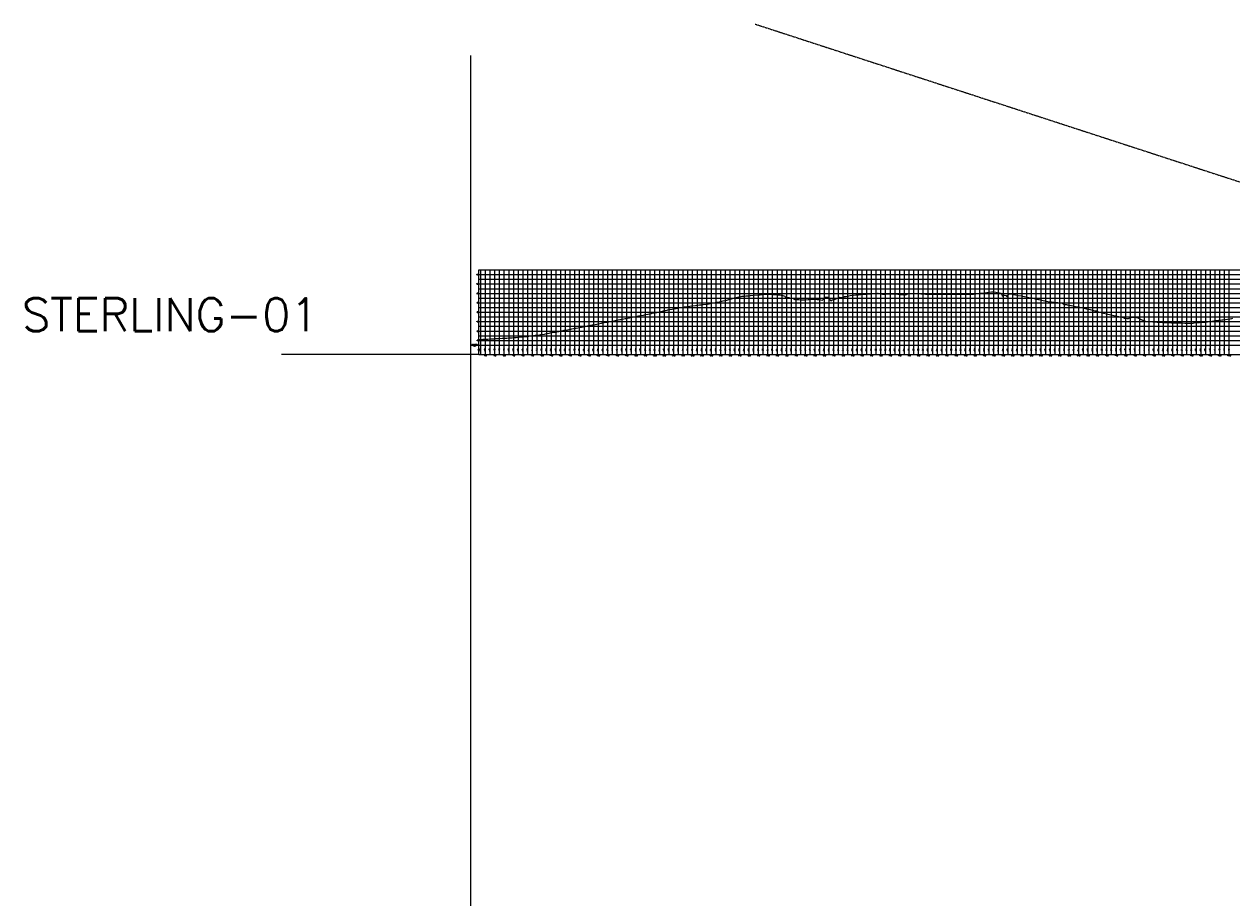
# Model space of a CAD drawing. Extents: x 114466 to 237039, y 16086 to 93345.
# Tile 13 of 81: x 132877 to 145704, y 45695 to 54975. Entities that reach past the tile are written whole.
import ezdxf
from ezdxf.enums import TextEntityAlignment as Align

# ---------------------------------------------------------------- set-up
doc = ezdxf.new("R2010")
doc.units = 0
doc.header["$LTSCALE"] = 50
doc.header["$MEASUREMENT"] = 0
doc.linetypes.add('HIDDEN_050%', pattern=[0.1875, 0.125, -0.0625])
doc.layers.get('0').update_dxf_attribs({"color": 1})
doc.layers.add('_CAB-PROF-TXT', color=31, linetype='HIDDEN_050%', plot=False)
for name, color, linetype in [('STERLING-01-PBASE', 101, 'Continuous'), ('STERLING-01-PEGC', 1, 'Continuous'), ('STERLING-01-PEGCT', 101, 'Continuous'), ('STERLING-01-PGRID', 251, 'Continuous'), ('STERLING-01-PGRIDT', 101, 'Continuous')]:
    doc.layers.add(name, color=color, linetype=linetype)
doc.styles.add('C10O', font='complex', dxfattribs={"oblique": 20, "height": 4.167})
doc.styles.add('L140', font='ROMANSM.shx', dxfattribs={"height": 14})

# ---------------------------------------------------------------- blocks, each defined once
blk = doc.blocks.new('datum')
blk.add_line((-1.625, 0), (-0.125, 0))
at = {"style": 'C10O', "oblique": 20}
blk.add_text('DATUM ELEV', height=0.1389, dxfattribs=at).set_placement((-0.9375, 0.05), align=Align.CENTER)
blk.add_attdef('DATUM', text='', height=0.1389, dxfattribs=at).set_placement((-0.9375, -0.18889), align=Align.CENTER)

msp = doc.modelspace()

# ---------------------------------------------------------------- linework, layer by layer
at = {"layer": '_CAB-PROF-TXT'}
for p, q in [((137615.98245, 54640.73615), (137615.98245, 16085.82474)), ((137707.49632, 51465.67765), (135607.60201, 51465.67765))]:
    msp.add_line(p, q, dxfattribs=at)
msp.add_lwpolyline([(140642.38497, 54975.4403), (182346.53346, 41393.3333)], dxfattribs=at)
at = {"layer": 'STERLING-01-PBASE'}
for p, q in [((137707.49632, 51465.67765), (137707.49632, 51565.67765)), ((137707.49632, 51565.67765), (152126.81895, 51565.67765)), ((137726.81795, 51465.67765), (137726.81795, 51565.67765)), ((137776.81795, 51465.67765), (137776.81795, 51565.67765)), ((137826.81795, 51465.67765), (137826.81795, 51565.67765)), ((137876.81795, 51465.67765), (137876.81795, 51565.67765)), ((137926.81795, 51465.67765), (137926.81795, 51565.67765)), ((137976.81795, 51465.67765), (137976.81795, 51565.67765)), ((138026.81795, 51465.67765), (138026.81795, 51565.67765)), ((138076.81795, 51465.67765), (138076.81795, 51565.67765)), ((138126.81795, 51465.67765), (138126.81795, 51565.67765)), ((138176.81795, 51465.67765), (138176.81795, 51565.67765)), ((138226.81795, 51465.67765), (138226.81795, 51565.67765)), ((138276.81795, 51465.67765), (138276.81795, 51565.67765)), ((138326.81795, 51465.67765), (138326.81795, 51565.67765)), ((138376.81795, 51465.67765), (138376.81795, 51565.67765)), ((138426.81795, 51465.67765), (138426.81795, 51565.67765)), ((138476.81795, 51465.67765), (138476.81795, 51565.67765)), ((138526.81795, 51465.67765), (138526.81795, 51565.67765)), ((138576.81795, 51465.67765), (138576.81795, 51565.67765)), ((138626.81795, 51465.67765), (138626.81795, 51565.67765)), ((138676.81795, 51465.67765), (138676.81795, 51565.67765)), ((138726.81795, 51465.67765), (138726.81795, 51565.67765)), ((138776.81795, 51465.67765), (138776.81795, 51565.67765)), ((138826.81795, 51465.67765), (138826.81795, 51565.67765)), ((138876.81795, 51465.67765), (138876.81795, 51565.67765)), ((138926.81795, 51465.67765), (138926.81795, 51565.67765)), ((138976.81795, 51465.67765), (138976.81795, 51565.67765)), ((139026.81795, 51465.67765), (139026.81795, 51565.67765)), ((139076.81795, 51465.67765), (139076.81795, 51565.67765)), ((139126.81795, 51465.67765), (139126.81795, 51565.67765)), ((139176.81795, 51465.67765), (139176.81795, 51565.67765)), ((139226.81795, 51465.67765), (139226.81795, 51565.67765)), ((139276.81795, 51465.67765), (139276.81795, 51565.67765)), ((139326.81795, 51465.67765), (139326.81795, 51565.67765)), ((139376.81795, 51465.67765), (139376.81795, 51565.67765)), ((139426.81795, 51465.67765), (139426.81795, 51565.67765)), ((139476.81795, 51465.67765), (139476.81795, 51565.67765)), ((139526.81795, 51465.67765), (139526.81795, 51565.67765)), ((139576.81795, 51465.67765), (139576.81795, 51565.67765)), ((139626.81795, 51465.67765), (139626.81795, 51565.67765)), ((139676.81795, 51465.67765), (139676.81795, 51565.67765)), ((139726.81795, 51465.67765), (139726.81795, 51565.67765)), ((139776.81795, 51465.67765), (139776.81795, 51565.67765)), ((139826.81795, 51465.67765), (139826.81795, 51565.67765)), ((139876.81795, 51465.67765), (139876.81795, 51565.67765)), ((139926.81795, 51465.67765), (139926.81795, 51565.67765)), ((139976.81795, 51465.67765), (139976.81795, 51565.67765)), ((140026.81795, 51465.67765), (140026.81795, 51565.67765)), ((140076.81795, 51465.67765), (140076.81795, 51565.67765)), ((140126.81795, 51465.67765), (140126.81795, 51565.67765)), ((140176.81795, 51465.67765), (140176.81795, 51565.67765)), ((140226.81795, 51465.67765), (140226.81795, 51565.67765)), ((140276.81795, 51465.67765), (140276.81795, 51565.67765)), ((140326.81795, 51465.67765), (140326.81795, 51565.67765)), ((140376.81795, 51465.67765), (140376.81795, 51565.67765)), ((140426.81795, 51465.67765), (140426.81795, 51565.67765)), ((140476.81795, 51465.67765), (140476.81795, 51565.67765)), ((140526.81795, 51465.67765), (140526.81795, 51565.67765)), ((140576.81795, 51465.67765), (140576.81795, 51565.67765)), ((140626.81795, 51465.67765), (140626.81795, 51565.67765)), ((140676.81795, 51465.67765), (140676.81795, 51565.67765)), ((140726.81795, 51465.67765), (140726.81795, 51565.67765)), ((140776.81795, 51465.67765), (140776.81795, 51565.67765)), ((140826.81795, 51465.67765), (140826.81795, 51565.67765)), ((140876.81795, 51465.67765), (140876.81795, 51565.67765)), ((140926.81795, 51465.67765), (140926.81795, 51565.67765)), ((140976.81795, 51465.67765), (140976.81795, 51565.67765)), ((141026.81795, 51465.67765), (141026.81795, 51565.67765)), ((141076.81795, 51465.67765), (141076.81795, 51565.67765)), ((141126.81795, 51465.67765), (141126.81795, 51565.67765)), ((141176.81795, 51465.67765), (141176.81795, 51565.67765)), ((141226.81795, 51465.67765), (141226.81795, 51565.67765)), ((141276.81795, 51465.67765), (141276.81795, 51565.67765)), ((141326.81795, 51465.67765), (141326.81795, 51565.67765)), ((141376.81795, 51465.67765), (141376.81795, 51565.67765)), ((141426.81795, 51465.67765), (141426.81795, 51565.67765)), ((141476.81795, 51465.67765), (141476.81795, 51565.67765)), ((141526.81795, 51465.67765), (141526.81795, 51565.67765)), ((141576.81795, 51465.67765), (141576.81795, 51565.67765)), ((141626.81795, 51465.67765), (141626.81795, 51565.67765)), ((141676.81795, 51465.67765), (141676.81795, 51565.67765)), ((141726.81795, 51465.67765), (141726.81795, 51565.67765)), ((141776.81795, 51465.67765), (141776.81795, 51565.67765)), ((141826.81795, 51465.67765), (141826.81795, 51565.67765)), ((141876.81795, 51465.67765), (141876.81795, 51565.67765)), ((141926.81795, 51465.67765), (141926.81795, 51565.67765)), ((141976.81795, 51465.67765), (141976.81795, 51565.67765)), ((142026.81795, 51465.67765), (142026.81795, 51565.67765)), ((142076.81795, 51465.67765), (142076.81795, 51565.67765)), ((142126.81795, 51465.67765), (142126.81795, 51565.67765)), ((142176.81795, 51465.67765), (142176.81795, 51565.67765)), ((142226.81795, 51465.67765), (142226.81795, 51565.67765)), ((142276.81795, 51465.67765), (142276.81795, 51565.67765)), ((142326.81795, 51465.67765), (142326.81795, 51565.67765)), ((142376.81795, 51465.67765), (142376.81795, 51565.67765)), ((142426.81795, 51465.67765), (142426.81795, 51565.67765)), ((142476.81795, 51465.67765), (142476.81795, 51565.67765)), ((142526.81795, 51465.67765), (142526.81795, 51565.67765)), ((142576.81795, 51465.67765), (142576.81795, 51565.67765)), ((142626.81795, 51465.67765), (142626.81795, 51565.67765)), ((142676.81795, 51465.67765), (142676.81795, 51565.67765)), ((142726.81795, 51465.67765), (142726.81795, 51565.67765)), ((142776.81795, 51465.67765), (142776.81795, 51565.67765)), ((142826.81795, 51465.67765), (142826.81795, 51565.67765)), ((142876.81795, 51465.67765), (142876.81795, 51565.67765)), ((142926.81795, 51465.67765), (142926.81795, 51565.67765)), ((142976.81795, 51465.67765), (142976.81795, 51565.67765)), ((143026.81795, 51465.67765), (143026.81795, 51565.67765)), ((143076.81795, 51465.67765), (143076.81795, 51565.67765)), ((143126.81795, 51465.67765), (143126.81795, 51565.67765)), ((143176.81795, 51465.67765), (143176.81795, 51565.67765)), ((143226.81795, 51465.67765), (143226.81795, 51565.67765)), ((143276.81795, 51465.67765), (143276.81795, 51565.67765)), ((143326.81795, 51465.67765), (143326.81795, 51565.67765)), ((143376.81795, 51465.67765), (143376.81795, 51565.67765)), ((143426.81795, 51465.67765), (143426.81795, 51565.67765)), ((143476.81795, 51465.67765), (143476.81795, 51565.67765)), ((143526.81795, 51465.67765), (143526.81795, 51565.67765)), ((143576.81795, 51465.67765), (143576.81795, 51565.67765)), ((143626.81795, 51465.67765), (143626.81795, 51565.67765)), ((143676.81795, 51465.67765), (143676.81795, 51565.67765)), ((143726.81795, 51465.67765), (143726.81795, 51565.67765)), ((143776.81795, 51465.67765), (143776.81795, 51565.67765)), ((143826.81795, 51465.67765), (143826.81795, 51565.67765)), ((143876.81795, 51465.67765), (143876.81795, 51565.67765)), ((143926.81795, 51465.67765), (143926.81795, 51565.67765)), ((143976.81795, 51465.67765), (143976.81795, 51565.67765)), ((144026.81795, 51465.67765), (144026.81795, 51565.67765)), ((144076.81795, 51465.67765), (144076.81795, 51565.67765)), ((144126.81795, 51465.67765), (144126.81795, 51565.67765)), ((144176.81795, 51465.67765), (144176.81795, 51565.67765)), ((144226.81795, 51465.67765), (144226.81795, 51565.67765)), ((144276.81795, 51465.67765), (144276.81795, 51565.67765)), ((144326.81795, 51465.67765), (144326.81795, 51565.67765)), ((144376.81795, 51465.67765), (144376.81795, 51565.67765)), ((144426.81795, 51465.67765), (144426.81795, 51565.67765)), ((144476.81795, 51465.67765), (144476.81795, 51565.67765)), ((144526.81795, 51465.67765), (144526.81795, 51565.67765)), ((144576.81795, 51465.67765), (144576.81795, 51565.67765)), ((144626.81795, 51465.67765), (144626.81795, 51565.67765)), ((144676.81795, 51465.67765), (144676.81795, 51565.67765)), ((144726.81795, 51465.67765), (144726.81795, 51565.67765)), ((144776.81795, 51465.67765), (144776.81795, 51565.67765)), ((144826.81795, 51465.67765), (144826.81795, 51565.67765)), ((144876.81795, 51465.67765), (144876.81795, 51565.67765)), ((144926.81795, 51465.67765), (144926.81795, 51565.67765)), ((144976.81795, 51465.67765), (144976.81795, 51565.67765)), ((145026.81795, 51465.67765), (145026.81795, 51565.67765)), ((145076.81795, 51465.67765), (145076.81795, 51565.67765)), ((145126.81795, 51465.67765), (145126.81795, 51565.67765)), ((145176.81795, 51465.67765), (145176.81795, 51565.67765)), ((145226.81795, 51465.67765), (145226.81795, 51565.67765)), ((145276.81795, 51465.67765), (145276.81795, 51565.67765)), ((145326.81795, 51465.67765), (145326.81795, 51565.67765)), ((145376.81795, 51465.67765), (145376.81795, 51565.67765)), ((145426.81795, 51465.67765), (145426.81795, 51565.67765)), ((145476.81795, 51465.67765), (145476.81795, 51565.67765)), ((145526.81795, 51465.67765), (145526.81795, 51565.67765)), ((145576.81795, 51465.67765), (145576.81795, 51565.67765)), ((145626.81795, 51465.67765), (145626.81795, 51565.67765)), ((145676.81795, 51465.67765), (145676.81795, 51565.67765)), ((137707.49632, 51465.67765), (152126.81895, 51465.67765))]:
    msp.add_line(p, q, dxfattribs=at)
at = {"layer": 'STERLING-01-PEGC'}
msp.add_lwpolyline([(137707.49632, 51626.21572), (137713.42575, 51626.5306), (137750.43514, 51628.5566), (137758.91417, 51628.9454), (137792.6652, 51630.40037), (137801.04296, 51630.8785), (137832.09424, 51632.54808), (137842.2393, 51632.99033), (137871.51556, 51634.37905), (137881.34966, 51634.79866), (137912.44974, 51636.24994), (137918.61269, 51636.61736), (137954.06584, 51638.64703), (137961.75043, 51639.08736), (137995.8766, 51640.95202), (138004.05064, 51641.25726), (138020.50228, 51641.88514), (138025.09854, 51642.05979), (138034.3183, 51642.80287), (138051.09156, 51643.98541), (138059.39244, 51644.79136), (138076.39411, 51646.47315), (138089.14288, 51647.45297), (138102.75314, 51648.39802), (138121.22662, 51649.9866), (138125.76105, 51650.3753), (138162.07198, 51653.73884), (138172.09623, 51654.70284), (138210.02043, 51658.21724), (138220.36947, 51659.17382), (138257.8567, 51663.99397), (138269.01219, 51665.33183), (138305.38574, 51670.30897), (138317.25688, 51671.88752), (138353.05982, 51676.73509), (138365.03464, 51678.44453), (138402.33872, 51683.7774), (138414.63834, 51685.62473), (138454.86477, 51693.11316), (138465.53937, 51695.05108), (138505.23837, 51702.65491), (138516.29205, 51704.77139), (138554.57255, 51712.25291), (138565.33794, 51714.43261), (138602.33464, 51721.46771), (138613.22016, 51723.44532), (138649.1522, 51730.09054), (138660.80477, 51732.26617), (138679.12626, 51735.69997), (138684.08634, 51736.64216), (138693.78816, 51738.56299), (138729.75186, 51745.64967), (138741.07256, 51747.71173), (138777.61484, 51754.24018), (138814.88319, 51761.1677), (138825.36075, 51763.08266), (138836.44316, 51765.33419), (138873.56482, 51773.04835), (138910.57049, 51780.53642), (138922.76471, 51783.02054), (138960.96163, 51790.04864), (138972.50668, 51792.27197), (139009.73185, 51799.35087), (139021.27491, 51801.54575), (139060.29035, 51809.13081), (139070.59342, 51811.06812), (139109.6098, 51818.37859), (139120.79842, 51820.51724), (139159.20994, 51827.69064), (139168.89072, 51829.49284), (139205.44575, 51836.44804), (139215.49682, 51838.37695), (139224.40323, 51840.24266), (139231.50852, 51841.66627), (139260.93987, 51847.6753), (139269.13815, 51849.22622), (139307.15192, 51856.70614), (139315.09011, 51858.22281), (139357.87494, 51866.87562), (139364.9205, 51868.21444), (139405.60046, 51876.38527), (139411.28174, 51877.34262), (139452.21853, 51885.21972), (139455.34204, 51885.72642), (139475.96426, 51889.87603), (139500.76691, 51894.83808), (139505.60965, 51895.85361), (139540.41069, 51903.06268), (139548.41966, 51904.6759), (139564.81726, 51907.9964), (139594.8979, 51914.27503), (139624.12229, 51920.48607), (139627.80906, 51921.23816), (139627.81669, 51921.23816), (139641.753, 51923.90937), (139681.63473, 51932.55576), (139688.42824, 51934.02496), (139705.76487, 51937.68241), (139715.21507, 51939.62177), (139715.2227, 51939.62177), (139735.12753, 51943.50218), (139758.07791, 51947.86447), (139782.3433, 51952.57165), (139802.62107, 51956.73167), (139802.6287, 51956.73167), (139807.43335, 51957.67563), (139821.81426, 51960.15263), (139829.11297, 51961.36915), (139852.72253, 51965.06319), (139875.99712, 51968.77484), (139883.95015, 51969.9452), (139890.02708, 51971.08875), (139890.03471, 51971.08875), (139895.85279, 51972.21565), (139923.70389, 51977.16188), (139928.01236, 51977.65211), (139963.57866, 51981.66771), (139977.20814, 51983.5905), (139977.43308, 51983.61961), (139977.44071, 51983.61961), (140006.49339, 51988.03294), (140028.22428, 51990.70705), (140048.23487, 51992.86149), (140064.83909, 51994.29204), (140064.84672, 51994.29204), (140076.75915, 51995.64025), (140088.53005, 51996.90883), (140126.61575, 52001.27169), (140133.27199, 52001.86093), (140150.08457, 52003.67442), (140152.24509, 52004.47575), (140152.25272, 52004.47575), (140174.51394, 52011.17298), (140220.86785, 52018.41118), (140228.32809, 52020.52984), (140239.42189, 52023.5024), (140239.6511, 52023.56815), (140239.65873, 52023.56815), (140275.17055, 52030.90519), (140300.96753, 52034.88467), (140325.04523, 52039.65276), (140327.05711, 52040.18549), (140327.06473, 52040.18549), (140340.50217, 52042.75881), (140372.78536, 52053.70343), (140388.03897, 52057.0497), (140414.46311, 52066.37269), (140414.47074, 52066.37269), (140420.77919, 52067.94568), (140421.79103, 52068.19005), (140424.35051, 52068.70204), (140469.27495, 52078.43807), (140490.62979, 52082.63849), (140501.86912, 52085.3729), (140501.87674, 52085.3729), (140516.89021, 52087.5678), (140541.81312, 52089.36393), (140568.45306, 52090.97924), (140589.27512, 52092.23019), (140589.28275, 52092.23019), (140593.15751, 52092.09166), (140624.10259, 52095.59045), (140624.91545, 52095.73582), (140676.68113, 52100.27033), (140676.68875, 52100.27033), (140683.85058, 52100.53343), (140684.35565, 52100.59167), (140685.12168, 52100.63308), (140686.84896, 52100.80425), (140694.37221, 52101.62622), (140742.25017, 52106.4617), (140779.27204, 52106.30821), (140794.21117, 52106.32049), (140824.31884, 52104.28979), (140842.6977, 52103.27784), (140846.14857, 52103.27915), (140871.0852, 52101.72502), (140899.39081, 52099.97872), (140902.59176, 52099.18404), (140928.08232, 52094.34084), (140932.96514, 52093.45076), (140933.61311, 52093.47743), (140936.10198, 52092.8249), (140955.52972, 52087.3678), (140958.04436, 52081.90638), (140962.89589, 52070.46373), (140964.64199, 52072.31811), (140965.0843, 52072.54162), (140966.49902, 52073.11082), (140968.13985, 52073.23718), (140981.22127, 52075.36279), (140982.11948, 52075.16776), (140995.70771, 52072.92003), (140995.92239, 52072.77899), (140999.83142, 52070.724), (141000.13181, 52070.43269), (141004.69004, 52068.40794), (141005.45343, 52068.28233), (141016.78025, 52064.69997), (141023.70261, 52064.34454), (141044.40153, 52061.71267), (141046.7618, 52060.9404), (141048.59015, 52058.97302), (141061.55423, 52052.38745), (141068.09199, 52049.97147), (141103.79551, 52049.54656), (141118.66554, 52048.31209), (141149.8726, 52046.69389), (141164.05532, 52046.62192), (141164.25385, 52046.42545), (141202.27259, 52049.67817), (141214.22147, 52052.09567), (141227.41149, 52052.80453), (141261.93652, 52054.94095), (141298.40359, 52052.24039), (141320.96128, 52049.65125), (141323.82669, 52049.08731), (141338.63331, 52048.2626), (141359.86908, 52044.92431), (141360.52427, 52046.18682), (141368.87206, 52058.90613), (141376.05886, 52068.37926), (141377.05311, 52068.87724), (141381.38067, 52071.0007), (141384.35808, 52072.70959), (141384.43827, 52072.77382), (141385.79708, 52075.566), (141398.27546, 52076.38177), (141398.57285, 52076.38828), (141398.90235, 52076.32709), (141414.16165, 52074.14509), (141415.54166, 52072.40348), (141425.01285, 52060.64395), (141427.06202, 52057.50035), (141428.89499, 52055.09454), (141436.03, 52048.62732), (141438.12633, 52042.81212), (141440.02023, 52039.46287), (141444.28194, 52038.11471), (141445.83538, 52037.54963), (141459.72704, 52046.49155), (141461.16621, 52046.4809), (141475.0489, 52049.56677), (141478.22212, 52049.72516), (141483.69606, 52051.27109), (141514.95781, 52064.51361), (141531.09143, 52069.97529), (141538.03383, 52074.9747), (141577.72548, 52073.26562), (141577.86839, 52073.275), (141589.34126, 52081.01588), (141608.30782, 52083.65654), (141649.80448, 52092.9263), (141684.6322, 52098.16629), (141710.2275, 52099.56624), (141739.65234, 52101.73823), (141763.87029, 52102.95417), (141792.59551, 52106.60367), (141816.92295, 52108.56351), (141832.15177, 52108.71326), (141842.31649, 52109.54921), (141854.79405, 52111.26014), (141870.74667, 52112.43664), (141909.84659, 52114.18324), (141920.19624, 52113.84993), (141940.03642, 52117.19504), (141943.85495, 52117.71652), (141950.61905, 52115.10055), (141971.23927, 52110.72399), (141992.44518, 52108.29488), (142022.24402, 52107.9197), (142028.94143, 52108.25604), (142060.97084, 52109.77356), (142068.19634, 52109.53041), (142102.81682, 52110.77178), (142110.89564, 52110.98856), (142156.59703, 52109.02066), (142158.72566, 52108.95166), (142159.16701, 52108.78485), (142169.2597, 52105.02124), (142171.9578, 52103.40843), (142178.57892, 52098.98739), (142180.64873, 52100.34348), (142185.62091, 52103.1974), (142186.15446, 52103.3872), (142198.52183, 52102.8595), (142201.15186, 52102.90358), (142203.59964, 52102.56034), (142215.04507, 52100.84901), (142215.19972, 52100.73678), (142215.71659, 52100.2667), (142221.53668, 52096.07257), (142222.17507, 52096.22722), (142233.93945, 52099.99468), (142242.55169, 52102.63109), (142242.93436, 52102.75634), (142243.7288, 52103.06047), (142246.71978, 52104.36519), (142263.84417, 52111.43008), (142301.66178, 52114.25554), (142304.27313, 52114.47428), (142306.80892, 52114.46283), (142349.1945, 52113.99637), (142352.06574, 52113.95344), (142352.29656, 52113.95107), (142352.47096, 52113.93845), (142401.43904, 52110.46353), (142410.51764, 52110.31381), (142450.57724, 52107.82321), (142462.24023, 52107.33466), (142494.43183, 52107.49794), (142502.88922, 52107.63656), (142542.34004, 52107.96286), (142585.94886, 52107.69306), (142589.19418, 52107.67793), (142601.45793, 52107.71494), (142631.58348, 52108.04334), (142638.74751, 52107.9823), (142645.95189, 52107.94014), (142685.89124, 52107.36834), (142725.40306, 52107.35495), (142735.99113, 52107.23864), (142746.68613, 52107.67404), (142783.22431, 52107.40792), (142795.81874, 52106.99813), (142831.26369, 52107.49715), (142844.13353, 52107.78069), (142879.15779, 52107.92356), (142912.96008, 52108.59532), (142934.26712, 52107.15503), (142958.53905, 52108.69735), (142984.31733, 52110.31541), (143013.28993, 52114.80241), (143029.41765, 52116.8738), (143064.20463, 52118.45248), (143075.84381, 52119.68874), (143083.79187, 52121.19021), (143117.6465, 52127.03358), (143151.93974, 52131.75628), (143167.36412, 52130.82607), (143170.47297, 52130.49955), (143196.92186, 52127.2455), (143210.50778, 52125.15648), (143236.30155, 52121.02679), (143251.19305, 52118.37422), (143254.94035, 52116.08942), (143267.88417, 52086.14034), (143269.31906, 52083.16858), (143276.31187, 52092.25398), (143276.87286, 52093.10121), (143276.98191, 52093.2024), (143278.3009, 52094.38028), (143289.79047, 52095.43083), (143290.68402, 52095.47089), (143304.21244, 52094.48813), (143305.38085, 52094.39908), (143306.55468, 52093.74699), (143306.67936, 52093.6052), (143312.84708, 52084.04279), (143314.74343, 52081.16414), (143315.24499, 52082.36902), (143315.65883, 52083.15203), (143329.22522, 52105.43969), (143335.62297, 52107.85993), (143341.41583, 52109.25232), (143348.30615, 52109.54284), (143348.31056, 52109.54284), (143358.51117, 52109.32209), (143385.34409, 52104.87075), (143405.6633, 52099.03464), (143435.78488, 52093.42163), (143468.68421, 52088.67902), (143483.19441, 52086.39481), (143499.69486, 52082.57794), (143499.69926, 52082.57794), (143517.8979, 52077.17981), (143532.99298, 52075.8992), (143566.13755, 52069.23928), (143578.33515, 52067.11781), (143614.54185, 52056.95246), (143627.14514, 52054.77059), (143651.08356, 52050.39779), (143651.08796, 52050.39779), (143656.72551, 52049.16076), (143673.12294, 52046.37279), (143700.09081, 52039.46581), (143718.74248, 52034.74077), (143733.97297, 52032.29039), (143765.78284, 52026.17747), (143788.12087, 52024.781), (143802.47226, 52023.02989), (143802.47666, 52023.02989), (143811.79764, 52021.47109), (143837.92992, 52018.97992), (143855.20919, 52017.6855), (143889.78339, 52015.87798), (143904.37896, 52013.21409), (143918.62201, 52000.73623), (143921.97686, 51997.56842), (143939.56084, 51996.49165), (143946.66881, 51996.81327), (143953.86096, 51995.36276), (143953.86536, 51995.36276), (143960.35402, 51994.10397), (143995.10554, 51988.14712), (144002.23166, 51986.61587), (144042.69489, 51977.51863), (144067.6873, 51972.8897), (144089.53597, 51968.76776), (144105.24966, 51965.39072), (144105.25406, 51965.39072), (144108.5153, 51964.70924), (144135.59237, 51958.87668), (144160.94504, 51952.61742), (144182.98354, 51948.04267), (144183.71388, 51947.87707), (144183.71449, 51947.87707), (144198.09812, 51944.63858), (144222.50572, 51938.62287), (144232.65831, 51935.52387), (144250.06249, 51931.69206), (144263.67918, 51928.62763), (144267.61767, 51927.10981), (144272.82686, 51925.87246), (144280.94574, 51922.79682), (144284.99419, 51921.37094), (144317.32427, 51912.58029), (144325.64403, 51909.66872), (144339.00835, 51906.62716), (144372.56745, 51898.05922), (144387.21796, 51895.28712), (144421.85871, 51887.62611), (144449.88442, 51881.62877), (144469.15384, 51876.49613), (144502.83872, 51869.24387), (144523.54878, 51865.59178), (144553.80876, 51857.68337), (144563.63754, 51853.27992), (144569.38255, 51852.82691), (144591.20818, 51849.08556), (144591.66302, 51849.09633), (144601.49002, 51847.9757), (144604.9349, 51849.23085), (144619.35791, 51854.19059), (144624.8193, 51856.43589), (144630.84666, 51858.37522), (144634.54344, 51860.25407), (144636.43518, 51861.57096), (144641.6729, 51862.42325), (144642.49704, 51862.85609), (144647.66194, 51863.0284), (144656.04106, 51863.55972), (144663.08634, 51863.19964), (144669.91398, 51863.10127), (144674.30567, 51862.66697), (144680.89642, 51861.78886), (144681.02174, 51861.75146), (144691.87474, 51860.06944), (144700.61329, 51858.45609), (144702.04138, 51857.76276), (144706.82088, 51854.98998), (144710.98971, 51853.21363), (144719.57093, 51849.79627), (144726.03027, 51846.60128), (144739.97808, 51837.65348), (144753.60146, 51830.81656), (144757.81132, 51829.39776), (144762.86945, 51826.9255), (144772.59847, 51824.56729), (144811.90576, 51818.33723), (144819.2735, 51817.25389), (144862.91984, 51812.09468), (144865.19925, 51811.95288), (144868.45454, 51811.74229), (144908.79458, 51810.85028), (144915.54706, 51810.07934), (144934.54412, 51808.08066), (144968.00481, 51806.8756), (144973.93477, 51806.29934), (144990.29017, 51806.40474), (145014.56825, 51806.54269), (145021.03955, 51806.36282), (145058.25531, 51804.62723), (145062.54471, 51804.42895), (145108.17702, 51802.69484), (145112.88652, 51802.54296), (145141.67398, 51802.0786), (145141.67839, 51802.0786), (145161.87765, 51801.71277), (145165.04317, 51801.67183), (145203.40117, 51800.132), (145203.45058, 51800.11692), (145203.52815, 51800.08964), (145203.7452, 51800.06866), (145253.94489, 51798.34758), (145258.43422, 51798.63511), (145286.09942, 51800.39225), (145293.0622, 51800.92733), (145293.06661, 51800.92733), (145299.3105, 51801.19042), (145300.57159, 51801.25522), (145301.77102, 51801.32469), (145345.73578, 51806.75372), (145360.50905, 51807.54794), (145385.90099, 51809.79519), (145394.62292, 51810.42798), (145418.54873, 51811.54896), (145442.29673, 51813.96183), (145444.45042, 51814.42412), (145444.45483, 51814.42412), (145465.3642, 51818.20863), (145489.48377, 51820.3256), (145512.34773, 51824.65394), (145534.63988, 51826.68482), (145561.85251, 51830.06116), (145584.57259, 51832.3491), (145595.83864, 51833.75133), (145595.84304, 51833.75133), (145608.67205, 51835.09923), (145636.26305, 51838.95985), (145659.07135, 51841.63814), (145684.13624, 51844.39238), (145702.32193, 51849.30514), (145702.32346, 51849.30514), (145712.67369, 51852.02434)], dxfattribs=at)
at = {"layer": 'STERLING-01-PGRID'}
for p, q in [((137707.49632, 51565.67765), (137707.49632, 52365.67765)), ((137707.49632, 52365.67765), (152126.81895, 52365.67765)), ((137726.81795, 51565.67765), (137726.81795, 52365.67765)), ((137776.81795, 51565.67765), (137776.81795, 52365.67765)), ((137826.81795, 51565.67765), (137826.81795, 52365.67765)), ((137876.81795, 51565.67765), (137876.81795, 52365.67765)), ((137926.81795, 51565.67765), (137926.81795, 52365.67765)), ((137976.81795, 51565.67765), (137976.81795, 52365.67765)), ((138026.81795, 51565.67765), (138026.81795, 52365.67765)), ((138076.81795, 51565.67765), (138076.81795, 52365.67765)), ((138126.81795, 51565.67765), (138126.81795, 52365.67765)), ((138176.81795, 51565.67765), (138176.81795, 52365.67765)), ((138226.81795, 51565.67765), (138226.81795, 52365.67765)), ((138276.81795, 51565.67765), (138276.81795, 52365.67765)), ((138326.81795, 51565.67765), (138326.81795, 52365.67765)), ((138376.81795, 51565.67765), (138376.81795, 52365.67765)), ((138426.81795, 51565.67765), (138426.81795, 52365.67765)), ((138476.81795, 51565.67765), (138476.81795, 52365.67765)), ((138526.81795, 51565.67765), (138526.81795, 52365.67765)), ((138576.81795, 51565.67765), (138576.81795, 52365.67765)), ((138626.81795, 51565.67765), (138626.81795, 52365.67765)), ((138676.81795, 51565.67765), (138676.81795, 52365.67765)), ((138726.81795, 51565.67765), (138726.81795, 52365.67765)), ((138776.81795, 51565.67765), (138776.81795, 52365.67765)), ((138826.81795, 51565.67765), (138826.81795, 52365.67765)), ((138876.81795, 51565.67765), (138876.81795, 52365.67765)), ((138926.81795, 51565.67765), (138926.81795, 52365.67765)), ((138976.81795, 51565.67765), (138976.81795, 52365.67765)), ((139026.81795, 51565.67765), (139026.81795, 52365.67765)), ((139076.81795, 51565.67765), (139076.81795, 52365.67765)), ((139126.81795, 51565.67765), (139126.81795, 52365.67765)), ((139176.81795, 51565.67765), (139176.81795, 52365.67765)), ((139226.81795, 51565.67765), (139226.81795, 52365.67765)), ((139276.81795, 51565.67765), (139276.81795, 52365.67765)), ((139326.81795, 51565.67765), (139326.81795, 52365.67765)), ((139376.81795, 51565.67765), (139376.81795, 52365.67765)), ((139426.81795, 51565.67765), (139426.81795, 52365.67765)), ((139476.81795, 51565.67765), (139476.81795, 52365.67765)), ((139526.81795, 51565.67765), (139526.81795, 52365.67765)), ((139576.81795, 51565.67765), (139576.81795, 52365.67765)), ((139626.81795, 51565.67765), (139626.81795, 52365.67765)), ((139676.81795, 51565.67765), (139676.81795, 52365.67765)), ((139726.81795, 51565.67765), (139726.81795, 52365.67765)), ((139776.81795, 51565.67765), (139776.81795, 52365.67765)), ((139826.81795, 51565.67765), (139826.81795, 52365.67765)), ((139876.81795, 51565.67765), (139876.81795, 52365.67765)), ((139926.81795, 51565.67765), (139926.81795, 52365.67765)), ((139976.81795, 51565.67765), (139976.81795, 52365.67765)), ((140026.81795, 51565.67765), (140026.81795, 52365.67765)), ((140076.81795, 51565.67765), (140076.81795, 52365.67765)), ((140126.81795, 51565.67765), (140126.81795, 52365.67765)), ((140176.81795, 51565.67765), (140176.81795, 52365.67765)), ((140226.81795, 51565.67765), (140226.81795, 52365.67765)), ((140276.81795, 51565.67765), (140276.81795, 52365.67765)), ((140326.81795, 51565.67765), (140326.81795, 52365.67765)), ((140376.81795, 51565.67765), (140376.81795, 52365.67765)), ((140426.81795, 51565.67765), (140426.81795, 52365.67765)), ((140476.81795, 51565.67765), (140476.81795, 52365.67765)), ((140526.81795, 51565.67765), (140526.81795, 52365.67765)), ((140576.81795, 51565.67765), (140576.81795, 52365.67765)), ((140626.81795, 51565.67765), (140626.81795, 52365.67765)), ((140676.81795, 51565.67765), (140676.81795, 52365.67765)), ((140726.81795, 51565.67765), (140726.81795, 52365.67765)), ((140776.81795, 51565.67765), (140776.81795, 52365.67765)), ((140826.81795, 51565.67765), (140826.81795, 52365.67765)), ((140876.81795, 51565.67765), (140876.81795, 52365.67765)), ((140926.81795, 51565.67765), (140926.81795, 52365.67765)), ((140976.81795, 51565.67765), (140976.81795, 52365.67765)), ((141026.81795, 51565.67765), (141026.81795, 52365.67765)), ((141076.81795, 51565.67765), (141076.81795, 52365.67765)), ((141126.81795, 51565.67765), (141126.81795, 52365.67765)), ((141176.81795, 51565.67765), (141176.81795, 52365.67765)), ((141226.81795, 51565.67765), (141226.81795, 52365.67765)), ((141276.81795, 51565.67765), (141276.81795, 52365.67765)), ((141326.81795, 51565.67765), (141326.81795, 52365.67765)), ((141376.81795, 51565.67765), (141376.81795, 52365.67765)), ((141426.81795, 51565.67765), (141426.81795, 52365.67765)), ((141476.81795, 51565.67765), (141476.81795, 52365.67765)), ((141526.81795, 51565.67765), (141526.81795, 52365.67765)), ((141576.81795, 51565.67765), (141576.81795, 52365.67765)), ((141626.81795, 51565.67765), (141626.81795, 52365.67765)), ((141676.81795, 51565.67765), (141676.81795, 52365.67765)), ((141726.81795, 51565.67765), (141726.81795, 52365.67765)), ((141776.81795, 51565.67765), (141776.81795, 52365.67765)), ((141826.81795, 51565.67765), (141826.81795, 52365.67765)), ((141876.81795, 51565.67765), (141876.81795, 52365.67765)), ((141926.81795, 51565.67765), (141926.81795, 52365.67765)), ((141976.81795, 51565.67765), (141976.81795, 52365.67765)), ((142026.81795, 51565.67765), (142026.81795, 52365.67765)), ((142076.81795, 51565.67765), (142076.81795, 52365.67765)), ((142126.81795, 51565.67765), (142126.81795, 52365.67765)), ((142176.81795, 51565.67765), (142176.81795, 52365.67765)), ((142226.81795, 51565.67765), (142226.81795, 52365.67765)), ((142276.81795, 51565.67765), (142276.81795, 52365.67765)), ((142326.81795, 51565.67765), (142326.81795, 52365.67765)), ((142376.81795, 51565.67765), (142376.81795, 52365.67765)), ((142426.81795, 51565.67765), (142426.81795, 52365.67765)), ((142476.81795, 51565.67765), (142476.81795, 52365.67765)), ((142526.81795, 51565.67765), (142526.81795, 52365.67765)), ((142576.81795, 51565.67765), (142576.81795, 52365.67765)), ((142626.81795, 51565.67765), (142626.81795, 52365.67765)), ((142676.81795, 51565.67765), (142676.81795, 52365.67765)), ((142726.81795, 51565.67765), (142726.81795, 52365.67765)), ((142776.81795, 51565.67765), (142776.81795, 52365.67765)), ((142826.81795, 51565.67765), (142826.81795, 52365.67765)), ((142876.81795, 51565.67765), (142876.81795, 52365.67765)), ((142926.81795, 51565.67765), (142926.81795, 52365.67765)), ((142976.81795, 51565.67765), (142976.81795, 52365.67765)), ((143026.81795, 51565.67765), (143026.81795, 52365.67765)), ((143076.81795, 51565.67765), (143076.81795, 52365.67765)), ((143126.81795, 51565.67765), (143126.81795, 52365.67765)), ((143176.81795, 51565.67765), (143176.81795, 52365.67765)), ((143226.81795, 51565.67765), (143226.81795, 52365.67765)), ((143276.81795, 51565.67765), (143276.81795, 52365.67765)), ((143326.81795, 51565.67765), (143326.81795, 52365.67765)), ((143376.81795, 51565.67765), (143376.81795, 52365.67765)), ((143426.81795, 51565.67765), (143426.81795, 52365.67765)), ((143476.81795, 51565.67765), (143476.81795, 52365.67765)), ((143526.81795, 51565.67765), (143526.81795, 52365.67765)), ((143576.81795, 51565.67765), (143576.81795, 52365.67765)), ((143626.81795, 51565.67765), (143626.81795, 52365.67765)), ((143676.81795, 51565.67765), (143676.81795, 52365.67765)), ((143726.81795, 51565.67765), (143726.81795, 52365.67765)), ((143776.81795, 51565.67765), (143776.81795, 52365.67765)), ((143826.81795, 51565.67765), (143826.81795, 52365.67765)), ((143876.81795, 51565.67765), (143876.81795, 52365.67765)), ((143926.81795, 51565.67765), (143926.81795, 52365.67765)), ((143976.81795, 51565.67765), (143976.81795, 52365.67765)), ((144026.81795, 51565.67765), (144026.81795, 52365.67765)), ((144076.81795, 51565.67765), (144076.81795, 52365.67765)), ((144126.81795, 51565.67765), (144126.81795, 52365.67765)), ((144176.81795, 51565.67765), (144176.81795, 52365.67765)), ((144226.81795, 51565.67765), (144226.81795, 52365.67765)), ((144276.81795, 51565.67765), (144276.81795, 52365.67765)), ((144326.81795, 51565.67765), (144326.81795, 52365.67765)), ((144376.81795, 51565.67765), (144376.81795, 52365.67765)), ((144426.81795, 51565.67765), (144426.81795, 52365.67765)), ((144476.81795, 51565.67765), (144476.81795, 52365.67765)), ((144526.81795, 51565.67765), (144526.81795, 52365.67765)), ((144576.81795, 51565.67765), (144576.81795, 52365.67765)), ((144626.81795, 51565.67765), (144626.81795, 52365.67765)), ((144676.81795, 51565.67765), (144676.81795, 52365.67765)), ((144726.81795, 51565.67765), (144726.81795, 52365.67765)), ((144776.81795, 51565.67765), (144776.81795, 52365.67765)), ((144826.81795, 51565.67765), (144826.81795, 52365.67765)), ((144876.81795, 51565.67765), (144876.81795, 52365.67765)), ((144926.81795, 51565.67765), (144926.81795, 52365.67765)), ((144976.81795, 51565.67765), (144976.81795, 52365.67765)), ((145026.81795, 51565.67765), (145026.81795, 52365.67765)), ((145076.81795, 51565.67765), (145076.81795, 52365.67765)), ((145126.81795, 51565.67765), (145126.81795, 52365.67765)), ((145176.81795, 51565.67765), (145176.81795, 52365.67765)), ((145226.81795, 51565.67765), (145226.81795, 52365.67765)), ((145276.81795, 51565.67765), (145276.81795, 52365.67765)), ((145326.81795, 51565.67765), (145326.81795, 52365.67765)), ((145376.81795, 51565.67765), (145376.81795, 52365.67765)), ((145426.81795, 51565.67765), (145426.81795, 52365.67765)), ((145476.81795, 51565.67765), (145476.81795, 52365.67765)), ((145526.81795, 51565.67765), (145526.81795, 52365.67765)), ((145576.81795, 51565.67765), (145576.81795, 52365.67765)), ((145626.81795, 51565.67765), (145626.81795, 52365.67765)), ((145676.81795, 51565.67765), (145676.81795, 52365.67765)), ((137707.49632, 52315.67765), (152126.81895, 52315.67765)), ((137707.49632, 52265.67765), (152126.81895, 52265.67765)), ((137707.49632, 52215.67765), (152126.81895, 52215.67765)), ((137707.49632, 52165.67765), (152126.81895, 52165.67765)), ((137707.49632, 52115.67765), (152126.81895, 52115.67765)), ((137707.49632, 52065.67765), (152126.81895, 52065.67765)), ((137707.49632, 52015.67765), (152126.81895, 52015.67765)), ((137707.49632, 51965.67765), (152126.81895, 51965.67765)), ((137707.49632, 51915.67765), (152126.81895, 51915.67765)), ((137707.49632, 51865.67765), (152126.81895, 51865.67765)), ((137707.49632, 51815.67765), (152126.81895, 51815.67765)), ((137707.49632, 51765.67765), (152126.81895, 51765.67765)), ((137707.49632, 51715.67765), (152126.81895, 51715.67765)), ((137707.49632, 51665.67765), (152126.81895, 51665.67765)), ((137707.49632, 51615.67765), (152126.81895, 51615.67765))]:
    msp.add_line(p, q, dxfattribs=at)

# ---------------------------------------------------------------- block references
at = {"layer": 'STERLING-01-PBASE', "xscale": 50.3959683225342, "yscale": 50.3959683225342, "zscale": 50.3959683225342}
msp.add_blockref('datum', (137707.49632, 51565.67765), dxfattribs=at).add_auto_attribs({'DATUM': '90.00'})

# ---------------------------------------------------------------- texts
at = {"layer": '_CAB-PROF-TXT', "style": 'L140'}
msp.add_text('STERLING-01', height=350, dxfattribs=at).set_placement((132854.37885, 51713.72017))
at = {"layer": 'STERLING-01-PEGCT', "style": 'L140'}
for s, p in [('102.1', (137707.49632, 51515.67765)), ('102.3', (137726.81795, 51515.67765)), ('102.8', (137776.81795, 51515.67765)), ('103.3', (137826.81795, 51515.67765)), ('103.8', (137876.81795, 51515.67765)), ('104.3', (137926.81795, 51515.67765)), ('104.8', (137976.81795, 51515.67765)), ('105.3', (138026.81795, 51515.67765)), ('106.2', (138076.81795, 51515.67765)), ('107.0', (138126.81795, 51515.67765)), ('107.9', (138176.81795, 51515.67765)), ('108.9', (138226.81795, 51515.67765)), ('110.1', (138276.81795, 51515.67765)), ('111.5', (138326.81795, 51515.67765)), ('112.9', (138376.81795, 51515.67765)), ('114.4', (138426.81795, 51515.67765)), ('116.3', (138476.81795, 51515.67765)), ('118.2', (138526.81795, 51515.67765)), ('120.2', (138576.81795, 51515.67765)), ('122.1', (138626.81795, 51515.67765)), ('123.9', (138676.81795, 51515.67765)), ('125.9', (138726.81795, 51515.67765)), ('127.7', (138776.81795, 51515.67765)), ('129.5', (138826.81795, 51515.67765)), ('131.6', (138876.81795, 51515.67765)), ('133.6', (138926.81795, 51515.67765)), ('135.5', (138976.81795, 51515.67765)), ('137.4', (139026.81795, 51515.67765)), ('139.3', (139076.81795, 51515.67765)), ('141.2', (139126.81795, 51515.67765)), ('143.1', (139176.81795, 51515.67765)), ('145.0', (139226.81795, 51515.67765)), ('147.0', (139276.81795, 51515.67765)), ('149.0', (139326.81795, 51515.67765)), ('151.0', (139376.81795, 51515.67765)), ('152.9', (139426.81795, 51515.67765)), ('154.9', (139476.81795, 51515.67765)), ('156.9', (139526.81795, 51515.67765)), ('159.0', (139576.81795, 51515.67765)), ('161.1', (139626.81795, 51515.67765)), ('163.2', (139676.81795, 51515.67765)), ('165.2', (139726.81795, 51515.67765)), ('167.2', (139776.81795, 51515.67765)), ('169.1', (139826.81795, 51515.67765)), ('170.6', (139876.81795, 51515.67765)), ('172.4', (139926.81795, 51515.67765)), ('173.6', (139976.81795, 51515.67765)), ('175.0', (140026.81795, 51515.67765)), ('176.0', (140076.81795, 51515.67765)), ('177.1', (140126.81795, 51515.67765)), ('179.2', (140176.81795, 51515.67765)), ('180.9', (140226.81795, 51515.67765)), ('183.1', (140276.81795, 51515.67765)), ('184.9', (140326.81795, 51515.67765)), ('187.8', (140376.81795, 51515.67765)), ('190.7', (140426.81795, 51515.67765)), ('192.8', (140476.81795, 51515.67765)), ('194.5', (140526.81795, 51515.67765)), ('195.2', (140576.81795, 51515.67765)), ('196.0', (140626.81795, 51515.67765)), ('196.9', (140676.81795, 51515.67765)), ('197.8', (140726.81795, 51515.67765)), ('198.1', (140776.81795, 51515.67765)), ('197.7', (140826.81795, 51515.67765)), ('197.1', (140876.81795, 51515.67765)), ('195.8', (140926.81795, 51515.67765)), ('191.8', (140976.81795, 51515.67765)), ('189.7', (141026.81795, 51515.67765)), ('186.8', (141076.81795, 51515.67765)), ('186.4', (141126.81795, 51515.67765)), ('186.4', (141176.81795, 51515.67765)), ('187.4', (141226.81795, 51515.67765)), ('187.6', (141276.81795, 51515.67765)), ('186.6', (141326.81795, 51515.67765)), ('190.6', (141376.81795, 51515.67765)), ('188.4', (141426.81795, 51515.67765)), ('186.8', (141476.81795, 51515.67765)), ('190.6', (141526.81795, 51515.67765)), ('191.5', (141576.81795, 51515.67765)), ('194.4', (141626.81795, 51515.67765)), ('196.3', (141676.81795, 51515.67765)), ('197.0', (141726.81795, 51515.67765)), ('197.8', (141776.81795, 51515.67765)), ('198.6', (141826.81795, 51515.67765)), ('199.4', (141876.81795, 51515.67765)), ('199.9', (141926.81795, 51515.67765)), ('198.9', (141976.81795, 51515.67765)), ('198.5', (142026.81795, 51515.67765)), ('198.8', (142076.81795, 51515.67765)), ('198.9', (142126.81795, 51515.67765)), ('196.9', (142176.81795, 51515.67765)), ('196.4', (142226.81795, 51515.67765)), ('199.3', (142276.81795, 51515.67765)), ('199.7', (142326.81795, 51515.67765)), ('199.3', (142376.81795, 51515.67765)), ('198.7', (142426.81795, 51515.67765)), ('198.3', (142476.81795, 51515.67765)), ('198.4', (142526.81795, 51515.67765)), ('198.4', (142576.81795, 51515.67765)), ('198.5', (142626.81795, 51515.67765)), ('198.4', (142676.81795, 51515.67765)), ('198.3', (142726.81795, 51515.67765)), ('198.4', (142776.81795, 51515.67765)), ('198.4', (142826.81795, 51515.67765)), ('198.4', (142876.81795, 51515.67765)), ('198.4', (142926.81795, 51515.67765)), ('198.8', (142976.81795, 51515.67765)), ('200.2', (143026.81795, 51515.67765)), ('200.8', (143076.81795, 51515.67765)), ('202.5', (143126.81795, 51515.67765)), ('202.8', (143176.81795, 51515.67765)), ('201.4', (143226.81795, 51515.67765)), ('195.5', (143276.81795, 51515.67765)), ('197.2', (143326.81795, 51515.67765)), ('198.1', (143376.81795, 51515.67765)), ('195.9', (143426.81795, 51515.67765)), ('194.3', (143476.81795, 51515.67765)), ('192.1', (143526.81795, 51515.67765)), ('190.3', (143576.81795, 51515.67765)), ('187.8', (143626.81795, 51515.67765)), ('185.9', (143676.81795, 51515.67765)), ('183.6', (143726.81795, 51515.67765)), ('182.0', (143776.81795, 51515.67765)), ('180.9', (143826.81795, 51515.67765)), ('180.2', (143876.81795, 51515.67765)), ('176.3', (143926.81795, 51515.67765)), ('175.1', (143976.81795, 51515.67765)), ('173.1', (144026.81795, 51515.67765)), ('171.1', (144076.81795, 51515.67765)), ('169.0', (144126.81795, 51515.67765)), ('166.7', (144176.81795, 51515.67765)), ('164.3', (144226.81795, 51515.67765)), ('161.7', (144276.81795, 51515.67765)), ('158.7', (144326.81795, 51515.67765)), ('156.3', (144376.81795, 51515.67765)), ('154.2', (144426.81795, 51515.67765)), ('151.8', (144476.81795, 51515.67765)), ('149.8', (144526.81795, 51515.67765)), ('147.2', (144576.81795, 51515.67765)), ('148.3', (144626.81795, 51515.67765)), ('149.3', (144676.81795, 51515.67765)), ('146.1', (144726.81795, 51515.67765)), ('141.6', (144776.81795, 51515.67765)), ('140.1', (144826.81795, 51515.67765)), ('139.2', (144876.81795, 51515.67765)), ('138.6', (144926.81795, 51515.67765)), ('138.1', (144976.81795, 51515.67765)), ('138.1', (145026.81795, 51515.67765)), ('137.6', (145076.81795, 51515.67765)), ('137.3', (145126.81795, 51515.67765)), ('137.1', (145176.81795, 51515.67765)), ('136.7', (145226.81795, 51515.67765)), ('136.8', (145276.81795, 51515.67765)), ('137.7', (145326.81795, 51515.67765)), ('138.7', (145376.81795, 51515.67765)), ('139.3', (145426.81795, 51515.67765)), ('140.7', (145476.81795, 51515.67765)), ('142.1', (145526.81795, 51515.67765)), ('143.2', (145576.81795, 51515.67765)), ('144.4', (145626.81795, 51515.67765)), ('145.6', (145676.81795, 51515.67765))]:
    msp.add_text(s, height=7, rotation=90, dxfattribs=at).set_placement(p, align=Align.BOTTOM_CENTER)
for s, p in [('4+00', (137776.81795, 51455.17765)), ('5+00', (137876.81795, 51455.17765)), ('6+00', (137976.81795, 51455.17765)), ('7+00', (138076.81795, 51455.17765)), ('8+00', (138176.81795, 51455.17765)), ('9+00', (138276.81795, 51455.17765)), ('10+00', (138376.81795, 51455.17765)), ('11+00', (138476.81795, 51455.17765)), ('12+00', (138576.81795, 51455.17765)), ('13+00', (138676.81795, 51455.17765)), ('14+00', (138776.81795, 51455.17765)), ('15+00', (138876.81795, 51455.17765)), ('16+00', (138976.81795, 51455.17765)), ('17+00', (139076.81795, 51455.17765)), ('18+00', (139176.81795, 51455.17765)), ('19+00', (139276.81795, 51455.17765)), ('20+00', (139376.81795, 51455.17765)), ('21+00', (139476.81795, 51455.17765)), ('22+00', (139576.81795, 51455.17765)), ('23+00', (139676.81795, 51455.17765)), ('24+00', (139776.81795, 51455.17765)), ('25+00', (139876.81795, 51455.17765)), ('26+00', (139976.81795, 51455.17765)), ('27+00', (140076.81795, 51455.17765)), ('28+00', (140176.81795, 51455.17765)), ('29+00', (140276.81795, 51455.17765)), ('30+00', (140376.81795, 51455.17765)), ('31+00', (140476.81795, 51455.17765)), ('32+00', (140576.81795, 51455.17765)), ('33+00', (140676.81795, 51455.17765)), ('34+00', (140776.81795, 51455.17765)), ('35+00', (140876.81795, 51455.17765)), ('36+00', (140976.81795, 51455.17765)), ('37+00', (141076.81795, 51455.17765)), ('38+00', (141176.81795, 51455.17765)), ('39+00', (141276.81795, 51455.17765)), ('40+00', (141376.81795, 51455.17765)), ('41+00', (141476.81795, 51455.17765)), ('42+00', (141576.81795, 51455.17765)), ('43+00', (141676.81795, 51455.17765)), ('44+00', (141776.81795, 51455.17765)), ('45+00', (141876.81795, 51455.17765)), ('46+00', (141976.81795, 51455.17765)), ('47+00', (142076.81795, 51455.17765)), ('48+00', (142176.81795, 51455.17765)), ('49+00', (142276.81795, 51455.17765)), ('50+00', (142376.81795, 51455.17765)), ('51+00', (142476.81795, 51455.17765)), ('52+00', (142576.81795, 51455.17765)), ('53+00', (142676.81795, 51455.17765)), ('54+00', (142776.81795, 51455.17765)), ('55+00', (142876.81795, 51455.17765)), ('56+00', (142976.81795, 51455.17765)), ('57+00', (143076.81795, 51455.17765)), ('58+00', (143176.81795, 51455.17765)), ('59+00', (143276.81795, 51455.17765)), ('60+00', (143376.81795, 51455.17765)), ('61+00', (143476.81795, 51455.17765)), ('62+00', (143576.81795, 51455.17765)), ('63+00', (143676.81795, 51455.17765)), ('64+00', (143776.81795, 51455.17765)), ('65+00', (143876.81795, 51455.17765)), ('66+00', (143976.81795, 51455.17765)), ('67+00', (144076.81795, 51455.17765)), ('68+00', (144176.81795, 51455.17765)), ('69+00', (144276.81795, 51455.17765)), ('70+00', (144376.81795, 51455.17765)), ('71+00', (144476.81795, 51455.17765)), ('72+00', (144576.81795, 51455.17765)), ('73+00', (144676.81795, 51455.17765)), ('74+00', (144776.81795, 51455.17765)), ('75+00', (144876.81795, 51455.17765)), ('76+00', (144976.81795, 51455.17765)), ('77+00', (145076.81795, 51455.17765)), ('78+00', (145176.81795, 51455.17765)), ('79+00', (145276.81795, 51455.17765)), ('80+00', (145376.81795, 51455.17765)), ('81+00', (145476.81795, 51455.17765)), ('82+00', (145576.81795, 51455.17765)), ('83+00', (145676.81795, 51455.17765))]:
    msp.add_text(s, height=7, dxfattribs=at).set_placement(p, align=Align.MIDDLE_CENTER)
at = {"layer": 'STERLING-01-PGRIDT', "style": 'L140'}
for s, p in [('240', (137700.49632, 52315.67765)), ('220', (137700.49632, 52215.67765)), ('200', (137700.49632, 52115.67765)), ('180', (137700.49632, 52015.67765)), ('160', (137700.49632, 51915.67765)), ('140', (137700.49632, 51815.67765)), ('120', (137700.49632, 51715.67765)), ('100', (137700.49632, 51615.67765))]:
    msp.add_text(s, height=7, dxfattribs=at).set_placement(p, align=Align.MIDDLE_RIGHT)

doc.saveas('drawing.dxf')
